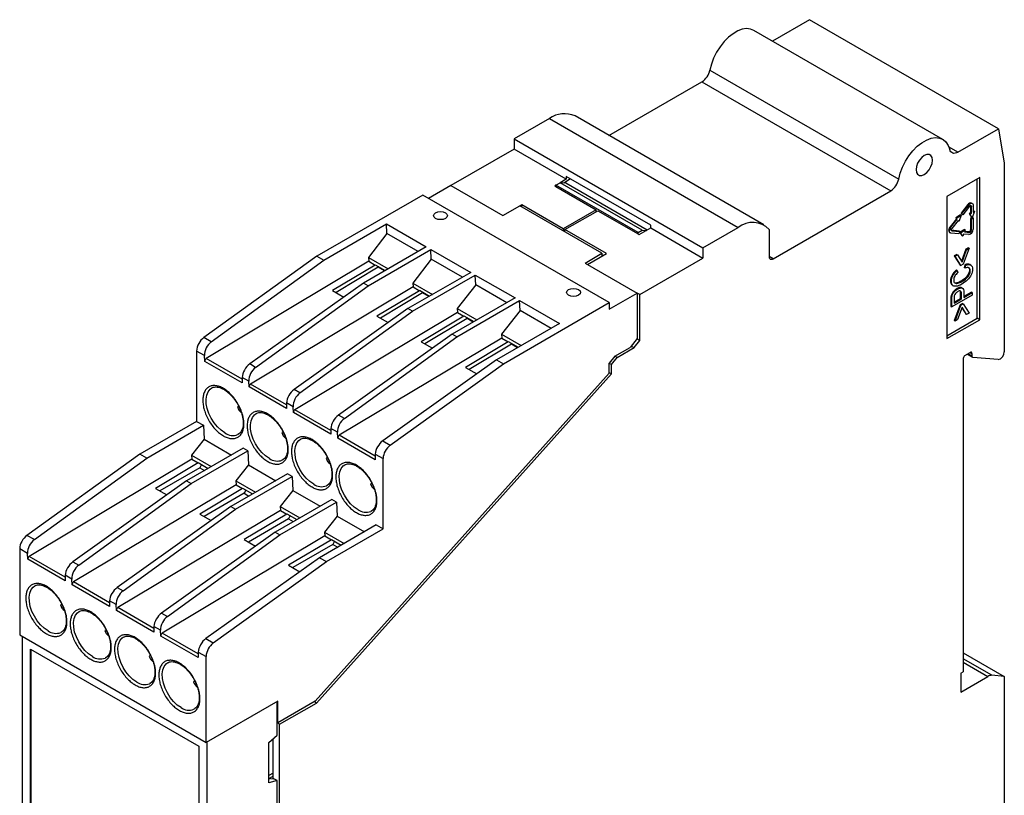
# Model space of a CAD drawing. Header units: millimetres. Extents: x 11 to 559, y 0 to 420.
# Tile 9 of 9: x 451 to 536, y 349 to 416. Entities that reach past the tile are written whole.
import ezdxf

# ---------------------------------------------------------------- set-up
doc = ezdxf.new("R2010")
doc.units = ezdxf.units.MM
doc.header["$LTSCALE"] = 2

msp = doc.modelspace()

# ---------------------------------------------------------------- linework, layer by layer
for p, q in [((518.77, 416.019), (515.574, 414.175)), ((535.033, 406.631), (518.77, 416.019)), ((530.238, 405.71), (513.974, 415.098)), ((510.177, 411.681), (526.44, 402.292)), ((501.491, 406.044), (509.49, 410.662)), ((509.49, 410.662), (525.753, 401.273)), ((496.358, 407.511), (493.318, 405.756)), ((496.358, 407.511), (512.622, 398.122)), ((514.834, 398.341), (498.571, 407.73)), ((531.522, 404.604), (535.033, 406.631)), ((535.033, 406.631), (535.532, 403.652)), ((493.318, 405.756), (509.581, 396.367)), ((493.318, 405.756), (493.318, 404.878)), ((493.318, 404.878), (487.873, 401.735)), ((497.808, 402.286), (493.318, 404.878)), ((531.522, 404.604), (530.773, 405.036)), ((535.532, 403.652), (535.532, 387.399)), ((496.924, 401.776), (497.278, 401.98)), ((497.808, 402.286), (497.278, 401.98)), ((504.349, 397.898), (497.278, 401.98)), ((497.78, 401.935), (497.278, 401.98)), ((498.186, 402.307), (497.6, 401.951)), ((504.773, 397.898), (497.78, 401.935)), ((505.091, 398.321), (497.808, 402.525)), ((497.808, 402.525), (497.808, 402.286)), ((533.411, 402.428), (530.582, 400.795)), ((533.199, 390.302), (533.199, 402.305)), ((533.411, 390.18), (533.411, 402.428)), ((487.873, 401.735), (485.964, 400.633)), ((487.873, 401.735), (492.363, 399.143)), ((496.924, 401.776), (496.818, 401.714)), ((496.818, 401.714), (496.924, 401.653)), ((496.924, 401.776), (496.924, 401.653)), ((503.995, 397.694), (496.924, 401.776)), ((496.924, 401.653), (500.389, 399.653)), ((515.627, 395.427), (525.753, 401.273)), ((485.469, 400.919), (476.347, 395.653)), ((501.52, 391.652), (485.469, 400.919)), ((530.582, 400.795), (530.582, 388.547)), ((532.776, 400.187), (532.705, 400.228)), ((492.363, 399.143), (493.813, 399.98)), ((493.989, 400.082), (493.813, 399.98)), ((500.884, 395.898), (493.813, 399.98)), ((497.56, 398.02), (493.989, 400.082)), ((493.989, 399.878), (493.989, 400.082)), ((500.389, 399.653), (497.56, 398.02)), ((497.702, 397.939), (500.53, 399.571)), ((500.389, 399.49), (500.389, 399.653)), ((500.53, 399.571), (503.995, 397.571)), ((532.398, 400.097), (531.811, 399.368)), ((531.811, 399.368), (531.888, 399.259)), ((531.882, 399.327), (531.811, 399.368)), ((531.882, 399.327), (532.468, 400.056)), ((531.959, 399.218), (531.882, 399.327)), ((532.545, 399.948), (531.959, 399.218)), ((532.468, 400.056), (532.398, 400.097)), ((532.627, 399.388), (532.5, 399.315)), ((532.57, 399.274), (532.698, 399.348)), ((532.627, 399.975), (532.627, 399.388)), ((532.698, 399.934), (532.627, 399.975)), ((532.698, 399.348), (532.627, 399.388)), ((532.698, 399.348), (532.698, 399.934)), ((532.978, 399.509), (532.774, 398.984)), ((532.851, 400.022), (532.851, 399.436)), ((532.907, 399.55), (532.851, 399.518)), ((532.851, 399.436), (532.978, 399.509)), ((532.978, 399.509), (532.907, 399.55)), ((531.416, 398.877), (530.867, 398.193)), ((530.937, 398.152), (531.487, 398.836)), ((531.564, 398.727), (531.014, 398.043)), ((531.761, 399.203), (531.353, 398.967)), ((531.353, 398.967), (531.416, 398.877)), ((531.423, 398.926), (531.353, 398.967)), ((531.487, 398.836), (531.416, 398.877)), ((531.423, 398.926), (531.831, 399.162)), ((531.487, 398.836), (531.423, 398.926)), ((531.541, 398.699), (531.557, 398.677)), ((531.627, 398.636), (531.557, 398.677)), ((531.627, 398.636), (531.564, 398.727)), ((531.831, 399.162), (531.627, 398.636)), ((531.831, 399.162), (531.761, 399.203)), ((531.959, 399.218), (531.888, 399.259)), ((532.5, 399.315), (532.704, 399.025)), ((532.57, 399.274), (532.5, 399.315)), ((532.774, 398.984), (532.57, 399.274)), ((532.772, 398.985), (532.627, 398.901)), ((532.627, 398.901), (532.627, 397.933)), ((532.698, 398.86), (532.627, 398.901)), ((532.698, 398.86), (532.851, 398.949)), ((532.698, 397.893), (532.698, 398.86)), ((532.774, 398.984), (532.704, 399.025)), ((532.78, 398.989), (532.775, 398.987)), ((532.851, 398.949), (532.78, 398.989)), ((532.851, 398.949), (532.851, 397.981)), ((476.936, 395.313), (482.345, 398.436)), ((482.345, 398.436), (485.764, 396.462)), ((482.376, 397.591), (482.345, 398.436)), ((497.56, 398.02), (497.56, 397.816)), ((497.702, 397.783), (497.661, 397.758)), ((501.273, 395.877), (497.702, 397.939)), ((497.702, 397.734), (497.702, 397.939)), ((503.995, 397.694), (504.349, 397.898)), ((503.995, 397.571), (503.995, 397.694)), ((504.101, 397.51), (505.091, 398.081)), ((504.349, 397.898), (504.716, 397.865)), ((505.091, 398.081), (505.091, 398.321)), ((505.091, 398.081), (509.581, 395.489)), ((509.581, 396.367), (512.622, 398.122)), ((515.273, 397.958), (515.273, 395.632)), ((530.814, 397.699), (530.885, 397.658)), ((530.867, 398.193), (530.937, 398.152)), ((531.626, 397.58), (530.937, 397.642)), ((531.632, 397.818), (530.968, 397.878)), ((530.977, 397.861), (531.014, 397.839)), ((531.014, 397.839), (531.703, 397.778)), ((531.703, 397.778), (531.626, 397.58)), ((531.703, 397.778), (531.632, 397.818)), ((532.092, 397.947), (531.684, 397.712)), ((531.684, 397.712), (531.888, 397.422)), ((531.755, 397.671), (531.684, 397.712)), ((531.755, 397.671), (532.163, 397.906)), ((531.959, 397.381), (531.755, 397.671)), ((532.163, 397.906), (532.092, 397.947)), ((532.163, 397.906), (532.099, 397.742)), ((532.099, 397.742), (532.545, 397.702)), ((532.474, 397.743), (532.112, 397.775)), ((532.545, 397.702), (532.474, 397.743)), ((532.627, 397.933), (532.698, 397.893)), ((482.376, 397.591), (480.791, 395.544)), ((485.048, 396.049), (482.376, 397.591)), ((503.995, 397.571), (504.101, 397.51)), ((531.959, 397.381), (531.888, 397.422)), ((532.022, 397.545), (531.959, 397.381)), ((532.468, 397.505), (532.022, 397.545)), ((485.764, 396.462), (480.355, 393.339)), ((480.754, 393.109), (486.163, 396.231)), ((486.163, 396.231), (489.583, 394.257)), ((486.195, 395.387), (486.163, 396.231)), ((509.581, 396.367), (509.581, 395.489)), ((532.209, 396.251), (531.842, 395.222)), ((531.895, 395.133), (532.279, 396.21)), ((532.496, 396.336), (531.997, 394.967)), ((532.426, 396.376), (532.209, 396.251)), ((532.279, 396.21), (532.209, 396.251)), ((532.279, 396.21), (532.496, 396.336)), ((532.496, 396.336), (532.426, 396.376)), ((476.347, 395.653), (466.609, 388.65)), ((480.803, 395.211), (466.811, 386.838)), ((467.25, 388.28), (476.936, 395.313)), ((476.347, 395.653), (476.936, 395.313)), ((480.791, 395.544), (480.803, 395.211)), ((480.791, 395.544), (482.483, 394.568)), ((480.803, 395.211), (481.368, 394.885)), ((486.195, 395.387), (484.609, 393.34)), ((488.867, 393.844), (486.195, 395.387)), ((499.434, 395.061), (500.884, 395.898)), ((499.646, 394.938), (501.273, 395.877)), ((500.884, 395.898), (500.884, 395.693)), ((500.993, 395.716), (500.884, 395.779)), ((504.136, 392.346), (509.581, 395.489)), ((515.627, 395.427), (515.273, 395.632)), ((531.445, 395.81), (531.228, 395.685)), ((531.228, 395.685), (531.722, 394.891)), ((531.299, 395.644), (531.228, 395.685)), ((531.299, 395.644), (531.515, 395.769)), ((531.793, 394.85), (531.299, 395.644)), ((531.515, 395.769), (531.445, 395.81)), ((531.515, 395.769), (531.895, 395.133)), ((481.368, 394.885), (477.691, 392.688)), ((481.63, 394.692), (477.988, 392.516)), ((481.368, 394.885), (481.368, 394.918)), ((481.368, 394.918), (482.228, 394.421)), ((481.675, 394.74), (481.63, 394.692)), ((482.164, 394.383), (481.63, 394.692)), ((489.583, 394.257), (484.173, 391.135)), ((499.434, 395.061), (503.924, 392.469)), ((531.486, 394.431), (531.415, 394.472)), ((531.486, 394.431), (531.541, 394.25)), ((531.722, 394.891), (531.793, 394.85)), ((531.997, 394.967), (531.793, 394.85)), ((532.137, 394.917), (532.078, 394.666)), ((532.149, 394.626), (532.078, 394.666)), ((532.137, 394.917), (532.208, 394.876)), ((532.149, 394.626), (532.208, 394.876)), ((532.599, 394.408), (532.528, 394.449)), ((532.646, 394.886), (532.575, 394.927)), ((484.572, 390.904), (489.982, 394.027)), ((490.013, 393.183), (489.982, 394.027)), ((489.982, 394.027), (493.401, 392.053)), ((530.971, 393.488), (530.9, 393.529)), ((531.871, 393.46), (531.8, 393.501)), ((480.355, 393.339), (470.565, 386.367)), ((484.622, 393.006), (470.629, 384.634)), ((471.068, 386.076), (480.754, 393.109)), ((477.691, 392.688), (478.657, 392.13)), ((480.754, 393.109), (480.355, 393.339)), ((485.186, 392.68), (481.509, 390.484)), ((484.609, 393.34), (484.622, 393.006)), ((484.609, 393.34), (486.301, 392.363)), ((484.622, 393.006), (485.186, 392.68)), ((485.186, 392.68), (485.186, 392.713)), ((485.186, 392.713), (486.047, 392.216)), ((490.013, 393.183), (488.428, 391.136)), ((492.685, 391.64), (490.013, 393.183)), ((531.074, 393.14), (531.145, 393.099)), ((531.514, 392.818), (531.443, 392.859)), ((531.932, 392.891), (531.861, 392.932)), ((532.699, 392.554), (532.052, 392.18)), ((532.77, 392.513), (532.699, 392.554)), ((485.448, 392.488), (481.807, 390.312)), ((485.493, 392.536), (485.448, 392.488)), ((485.983, 392.179), (485.448, 392.488)), ((493.401, 392.053), (487.992, 388.93)), ((488.391, 388.7), (493.8, 391.823)), ((493.831, 390.978), (493.8, 391.823)), ((493.8, 391.823), (497.219, 389.849)), ((501.52, 391.081), (503.924, 392.469)), ((503.924, 392.469), (503.924, 388.549)), ((504.136, 392.346), (503.924, 392.469)), ((504.136, 388.386), (504.136, 392.346)), ((530.931, 391.934), (530.931, 391.317)), ((531.002, 391.893), (530.931, 391.934)), ((531.02, 392.15), (530.949, 392.191)), ((532.77, 392.297), (531.002, 391.277)), ((531.002, 391.277), (531.002, 391.893)), ((531.211, 392.03), (531.211, 391.613)), ((531.211, 391.695), (531.772, 392.019)), ((531.211, 391.613), (531.843, 391.978)), ((531.772, 392.019), (531.772, 392.441)), ((531.843, 392.4), (531.772, 392.441)), ((531.772, 392.019), (531.843, 391.978)), ((531.843, 391.978), (531.843, 392.4)), ((532.052, 392.517), (532.052, 392.099)), ((532.052, 392.099), (532.77, 392.513)), ((532.77, 392.513), (532.77, 392.297)), ((484.173, 391.135), (474.383, 384.162)), ((474.886, 383.872), (484.572, 390.904)), ((484.572, 390.904), (484.173, 391.135)), ((488.428, 391.136), (488.44, 390.802)), ((488.428, 391.136), (490.12, 390.159)), ((493.831, 390.978), (492.246, 388.931)), ((492.398, 386.386), (501.52, 391.652)), ((496.504, 389.436), (493.831, 390.978)), ((501.52, 391.652), (501.52, 391.081)), ((530.931, 391.317), (531.002, 391.277)), ((531.722, 391.471), (531.228, 390.105)), ((531.299, 390.065), (531.793, 391.43)), ((531.895, 391.263), (531.515, 390.19)), ((531.926, 391.588), (531.722, 391.471)), ((531.793, 391.43), (531.722, 391.471)), ((531.793, 391.43), (531.997, 391.547)), ((531.879, 391.216), (532.209, 390.672)), ((532.279, 390.631), (531.895, 391.263)), ((531.997, 391.547), (531.926, 391.588)), ((531.997, 391.547), (532.496, 390.756)), ((488.44, 390.802), (474.447, 382.43)), ((481.509, 390.484), (482.476, 389.926)), ((489.004, 390.476), (485.327, 388.279)), ((489.267, 390.283), (485.625, 388.108)), ((488.44, 390.802), (489.004, 390.476)), ((489.004, 390.476), (489.004, 390.509)), ((489.004, 390.509), (489.865, 390.012)), ((489.311, 390.332), (489.267, 390.283)), ((489.801, 389.975), (489.267, 390.283)), ((530.582, 388.792), (533.199, 390.302)), ((530.582, 388.547), (533.411, 390.18)), ((531.299, 390.065), (531.228, 390.105)), ((531.515, 390.19), (531.299, 390.065)), ((532.279, 390.631), (532.209, 390.672)), ((532.496, 390.756), (532.279, 390.631)), ((533.411, 390.18), (533.199, 390.302)), ((497.219, 389.849), (491.81, 386.726)), ((467.25, 388.28), (466.609, 388.65)), ((487.992, 388.93), (478.201, 381.958)), ((492.258, 388.598), (478.266, 380.225)), ((478.705, 381.667), (488.391, 388.7)), ((488.391, 388.7), (487.992, 388.93)), ((492.246, 388.931), (492.258, 388.598)), ((492.246, 388.931), (493.938, 387.955)), ((492.258, 388.598), (492.823, 388.272)), ((492.823, 388.272), (492.823, 388.305)), ((492.823, 388.305), (493.684, 387.808)), ((503.924, 388.549), (503.312, 387.787)), ((503.647, 387.776), (504.136, 388.386)), ((504.136, 388.386), (503.902, 388.521)), ((466.659, 387.094), (465.988, 387.481)), ((465.988, 387.481), (465.988, 381.425)), ((485.327, 388.279), (486.294, 387.721)), ((492.823, 388.272), (489.146, 386.075)), ((493.085, 388.079), (489.443, 385.903)), ((493.13, 388.127), (493.085, 388.079)), ((493.619, 387.771), (493.085, 388.079)), ((502.01, 387.036), (503.312, 387.787)), ((502.187, 386.934), (503.647, 387.776)), ((503.412, 387.912), (503.647, 387.776)), ((466.678, 386.591), (466.659, 387.094)), ((469.907, 385.051), (466.811, 386.838)), ((491.81, 386.726), (482.02, 379.754)), ((491.81, 386.726), (492.398, 386.386)), ((502.01, 387.036), (501.52, 386.426)), ((501.697, 386.324), (502.187, 386.934)), ((502.187, 386.934), (502.01, 387.036)), ((531.996, 386.852), (531.996, 359.866)), ((532.138, 387.097), (532.597, 387.363)), ((532.327, 387.206), (532.78, 386.944)), ((532.739, 387.036), (532.385, 387.24)), ((532.597, 387.363), (532.739, 387.281)), ((532.739, 387.281), (532.739, 387.036)), ((535.002, 386.739), (532.81, 386.935)), ((469.894, 384.734), (466.678, 386.591)), ((471.068, 386.076), (470.565, 386.367)), ((482.66, 379.384), (492.398, 386.386)), ((489.146, 386.075), (490.112, 385.517)), ((501.52, 385.567), (501.52, 386.426)), ((501.52, 386.426), (501.697, 386.324)), ((501.697, 385.508), (501.697, 386.324)), ((469.913, 385.215), (469.894, 384.734)), ((470.478, 384.889), (469.913, 385.215)), ((501.52, 385.567), (476.2, 357.316)), ((476.297, 357.168), (501.697, 385.508)), ((501.697, 385.508), (501.52, 385.61)), ((470.496, 384.387), (470.478, 384.889)), ((473.713, 382.53), (470.496, 384.387)), ((473.725, 382.847), (470.629, 384.634)), ((474.886, 383.872), (474.383, 384.162)), ((469.612, 382.713), (469.499, 382.659)), ((473.731, 383.011), (473.713, 382.53)), ((474.296, 382.685), (473.731, 383.011)), ((474.315, 382.183), (474.296, 382.685)), ((477.543, 380.642), (474.447, 382.43)), ((477.531, 380.326), (474.315, 382.183)), ((478.705, 381.667), (478.201, 381.958)), ((465.988, 381.425), (461.109, 378.609)), ((461.697, 378.269), (466.576, 381.086)), ((465.988, 381.425), (466.576, 381.086)), ((466.576, 381.086), (466.621, 379.88)), ((477.55, 380.807), (477.531, 380.326)), ((478.114, 380.481), (477.55, 380.807)), ((466.621, 379.88), (465.553, 378.501)), ((466.621, 379.88), (468.974, 378.522)), ((469.577, 380.312), (469.518, 380.281)), ((473.43, 380.509), (473.317, 380.455)), ((478.133, 379.978), (478.114, 380.481)), ((481.35, 378.122), (478.133, 379.978)), ((481.362, 378.438), (478.266, 380.225)), ((469.996, 379.112), (465.117, 376.295)), ((470.395, 378.881), (469.996, 379.112)), ((482.02, 379.754), (482.66, 379.384)), ((461.109, 378.609), (451.371, 371.606)), ((465.565, 378.167), (451.572, 369.794)), ((452.011, 371.237), (461.697, 378.269)), ((461.697, 378.269), (461.109, 378.609)), ((465.516, 376.065), (470.395, 378.881)), ((465.553, 378.501), (465.565, 378.167)), ((465.553, 378.501), (467.245, 377.524)), ((465.565, 378.167), (466.129, 377.841)), ((470.395, 378.881), (470.439, 377.676)), ((477.249, 378.305), (477.135, 378.251)), ((481.368, 378.603), (481.35, 378.122)), ((481.368, 378.603), (482.039, 378.215)), ((482.039, 372.159), (482.039, 378.215)), ((466.129, 377.841), (462.452, 375.644)), ((466.263, 377.432), (462.81, 375.438)), ((466.129, 377.841), (466.129, 377.874)), ((466.129, 377.874), (466.99, 377.377)), ((466.404, 377.715), (466.263, 377.432)), ((466.263, 377.432), (466.675, 377.194)), ((470.439, 377.676), (469.371, 376.296)), ((470.439, 377.676), (472.792, 376.317)), ((473.396, 378.107), (473.336, 378.076)), ((473.814, 376.907), (468.935, 374.091)), ((469.334, 373.861), (474.213, 376.677)), ((474.213, 376.677), (473.814, 376.907)), ((474.213, 376.677), (474.258, 375.471)), ((465.117, 376.295), (455.326, 369.323)), ((469.383, 375.962), (455.391, 367.59)), ((455.83, 369.032), (465.516, 376.065)), ((462.452, 375.644), (463.419, 375.086)), ((465.117, 376.295), (465.516, 376.065)), ((469.948, 375.637), (466.271, 373.44)), ((469.371, 376.296), (469.383, 375.962)), ((469.371, 376.296), (471.063, 375.319)), ((469.383, 375.962), (469.948, 375.637)), ((469.948, 375.637), (469.948, 375.669)), ((469.948, 375.669), (470.809, 375.172)), ((477.214, 375.903), (477.155, 375.872)), ((481.067, 376.1), (480.954, 376.047)), ((470.082, 375.228), (466.628, 373.234)), ((470.223, 375.511), (470.082, 375.228)), ((470.082, 375.228), (470.493, 374.99)), ((474.258, 375.471), (473.189, 374.092)), ((474.258, 375.471), (476.61, 374.113)), ((468.935, 374.091), (459.145, 367.119)), ((468.935, 374.091), (469.334, 373.861)), ((477.633, 374.703), (472.754, 371.887)), ((473.153, 371.656), (478.032, 374.473)), ((473.189, 374.092), (473.202, 373.758)), ((473.189, 374.092), (474.882, 373.115)), ((478.032, 374.473), (477.633, 374.703)), ((478.032, 374.473), (478.076, 373.267)), ((473.202, 373.758), (459.209, 365.386)), ((459.648, 366.828), (469.334, 373.861)), ((466.271, 373.44), (467.237, 372.882)), ((473.766, 373.432), (470.089, 371.236)), ((473.202, 373.758), (473.766, 373.432)), ((473.766, 373.432), (473.766, 373.465)), ((473.766, 373.465), (474.627, 372.968)), ((474.041, 373.306), (473.9, 373.023)), ((478.076, 373.267), (477.008, 371.888)), ((478.076, 373.267), (480.429, 371.909)), ((481.033, 373.699), (480.973, 373.668)), ((473.9, 373.023), (470.446, 371.029)), ((473.9, 373.023), (474.311, 372.786)), ((481.451, 372.499), (476.572, 369.682)), ((481.451, 372.499), (482.039, 372.159)), ((452.011, 371.237), (451.371, 371.606)), ((472.754, 371.887), (462.963, 364.914)), ((477.02, 371.554), (463.028, 363.182)), ((463.467, 364.624), (473.153, 371.656)), ((472.754, 371.887), (473.153, 371.656)), ((477.008, 371.888), (477.02, 371.554)), ((477.008, 371.888), (478.7, 370.911)), ((477.02, 371.554), (477.585, 371.228)), ((477.16, 369.343), (482.039, 372.159)), ((470.089, 371.236), (471.056, 370.678)), ((477.585, 371.228), (473.908, 369.031)), ((477.719, 370.819), (474.265, 368.825)), ((477.585, 371.228), (477.585, 371.261)), ((477.585, 371.261), (478.445, 370.764)), ((477.859, 371.102), (477.719, 370.819)), ((477.719, 370.819), (478.13, 370.582)), ((450.75, 370.437), (450.75, 363.034)), ((451.421, 370.05), (450.75, 370.437)), ((451.44, 369.547), (451.421, 370.05)), ((454.668, 368.007), (451.572, 369.794)), ((476.572, 369.682), (466.782, 362.71)), ((476.572, 369.682), (477.16, 369.343)), ((454.656, 367.691), (451.44, 369.547)), ((455.326, 369.323), (455.83, 369.032)), ((467.422, 362.34), (477.16, 369.343)), ((473.908, 369.031), (474.874, 368.473)), ((454.675, 368.172), (454.656, 367.691)), ((455.24, 367.846), (454.675, 368.172)), ((455.258, 367.343), (455.24, 367.846)), ((458.475, 365.486), (455.258, 367.343)), ((458.487, 365.803), (455.391, 367.59)), ((459.145, 367.119), (459.648, 366.828)), ((454.374, 365.669), (454.26, 365.616)), ((458.493, 365.967), (458.475, 365.486)), ((459.058, 365.641), (458.493, 365.967)), ((459.076, 365.139), (459.058, 365.641)), ((462.293, 363.282), (459.076, 365.139)), ((462.305, 363.599), (459.209, 365.386)), ((462.963, 364.914), (463.467, 364.624)), ((462.312, 363.763), (462.293, 363.282)), ((462.876, 363.437), (462.312, 363.763)), ((450.75, 363.034), (466.801, 353.768)), ((450.962, 362.912), (450.962, 325.882)), ((454.339, 363.268), (454.28, 363.237)), ((458.192, 363.465), (458.079, 363.411)), ((462.895, 362.935), (462.876, 363.437)), ((466.111, 361.078), (462.895, 362.935)), ((466.124, 361.394), (463.028, 363.182)), ((466.782, 362.71), (467.422, 362.34)), ((451.669, 361.81), (466.165, 353.441)), ((451.669, 326.208), (451.669, 361.81)), ((451.704, 361.789), (451.704, 326.229)), ((462.011, 361.261), (461.897, 361.207)), ((466.13, 361.559), (466.111, 361.078)), ((466.13, 361.559), (466.801, 361.171)), ((531.996, 361.498), (535.532, 359.457)), ((458.158, 361.063), (458.098, 361.032)), ((466.801, 353.768), (466.801, 361.171)), ((534.471, 359.552), (531.996, 360.981)), ((531.996, 360.682), (534.118, 359.457)), ((531.784, 359.743), (531.996, 359.866)), ((531.784, 359.743), (531.784, 358.11)), ((535.532, 359.457), (534.471, 359.552)), ((461.976, 358.859), (461.917, 358.828)), ((465.829, 359.057), (465.716, 359.003)), ((531.784, 358.11), (534.118, 359.457)), ((535.532, 359.457), (535.532, 339.554)), ((472.988, 357.34), (466.801, 353.768)), ((472.918, 355.503), (472.918, 357.299)), ((472.988, 355.462), (472.988, 357.34)), ((476.2, 357.316), (472.988, 355.462)), ((473.13, 355.339), (476.297, 357.168)), ((476.297, 357.168), (476.121, 357.27)), ((465.794, 356.655), (465.735, 356.624)), ((472.918, 354.4), (472.918, 355.503)), ((472.918, 355.503), (472.988, 355.462)), ((473.13, 355.339), (472.918, 355.462)), ((473.13, 321.943), (473.13, 355.339)), ((472.211, 353.773), (472.918, 354.4)), ((466.872, 353.809), (466.872, 316.697)), ((472.211, 350.291), (472.211, 353.773)), ((472.564, 350.869), (472.564, 354.087)), ((466.165, 353.441), (466.165, 317.84)), ((472.564, 351.134), (472.211, 350.93)), ((472.211, 350.665), (472.564, 350.869)), ((472.345, 350.656), (472.211, 350.62)), ((472.918, 350.481), (472.211, 350.291)), ((472.345, 350.656), (472.635, 350.644)), ((472.564, 350.647), (472.564, 350.869)), ((472.918, 350.481), (472.635, 350.644)), ((472.918, 326.965), (472.918, 350.481))]:
    msp.add_line(p, q)
at = {"flags": 128}
for points in [[(513.974, 415.098), (513.691, 415.212), (513.345, 415.248), (512.969, 415.192), (512.575, 415.046), (512.174, 414.814), (511.779, 414.505), (511.403, 414.127), (511.058, 413.693), (510.754, 413.215), (510.501, 412.71), (510.306, 412.193), (510.177, 411.681)], [(526.44, 402.292), (526.57, 402.805), (526.764, 403.322), (527.017, 403.827), (527.321, 404.304), (527.667, 404.738), (528.043, 405.116), (528.437, 405.425), (528.838, 405.657), (529.233, 405.803), (529.609, 405.859), (529.954, 405.824), (530.258, 405.698), (530.511, 405.485), (530.706, 405.193), (530.835, 404.829)], [(531.522, 404.604), (531.405, 404.547), (531.291, 404.515), (531.184, 404.508), (531.086, 404.526), (531, 404.568), (530.928, 404.634), (530.873, 404.722), (530.835, 404.829)], [(528.638, 404.325), (528.42, 404.159), (528.223, 403.93), (528.067, 403.659), (527.967, 403.374), (527.932, 403.103), (527.967, 402.871), (528.067, 402.702), (528.223, 402.612), (528.42, 402.61), (528.638, 402.696), (528.856, 402.861), (529.052, 403.09), (529.208, 403.361), (529.309, 403.646), (529.343, 403.917), (529.309, 404.149), (529.208, 404.318), (529.052, 404.408), (528.856, 404.41), (528.638, 404.325)], [(532.468, 400.056), (532.53, 400.121), (532.596, 400.169), (532.662, 400.197), (532.723, 400.204), (532.776, 400.187), (532.817, 400.15), (532.842, 400.093), (532.851, 400.022)], [(486.565, 399.388), (486.759, 399.463), (486.989, 399.489), (487.219, 399.463), (487.413, 399.388), (487.543, 399.275), (487.589, 399.143), (487.543, 399.01), (487.413, 398.898), (487.219, 398.823), (486.989, 398.796), (486.759, 398.823), (486.565, 398.898), (486.435, 399.01), (486.389, 399.143), (486.435, 399.275), (486.565, 399.388)], [(532.545, 399.948), (532.569, 399.974), (532.596, 399.993), (532.622, 400.004), (532.647, 400.006), (532.668, 400), (532.684, 399.985), (532.694, 399.962), (532.698, 399.934)], [(532.623, 400.004), (532.624, 400.003), (532.627, 399.975)], [(530.867, 398.193), (530.814, 398.115), (530.773, 398.031), (530.748, 397.945), (530.739, 397.864), (530.748, 397.793), (530.773, 397.737), (530.814, 397.699), (530.814, 397.699)], [(530.937, 397.642), (530.885, 397.658), (530.844, 397.696), (530.819, 397.752), (530.81, 397.823), (530.819, 397.905), (530.844, 397.99), (530.885, 398.075), (530.937, 398.152)], [(531.014, 397.839), (530.993, 397.846), (530.977, 397.861), (530.966, 397.883), (530.963, 397.912), (530.966, 397.944), (530.977, 397.978), (530.993, 398.012), (531.014, 398.043)], [(500.884, 395.693), (500.885, 395.661), (500.886, 395.654)], [(498.02, 392.775), (498.215, 392.85), (498.444, 392.876), (498.674, 392.85), (498.868, 392.775), (498.999, 392.662), (499.044, 392.53), (498.999, 392.397), (498.868, 392.285), (498.674, 392.21), (498.444, 392.184), (498.215, 392.21), (498.02, 392.285), (497.89, 392.397), (497.844, 392.53), (497.89, 392.662), (498.02, 392.775)], [(468.428, 380.425), (468.1, 380.653), (467.786, 380.948), (467.498, 381.298), (467.249, 381.69), (467.047, 382.107), (466.902, 382.532), (466.82, 382.947), (466.803, 383.336), (466.853, 383.683), (466.967, 383.973), (467.141, 384.195), (467.298, 384.307)], [(472.246, 378.221), (471.919, 378.449), (471.605, 378.744), (471.317, 379.094), (471.067, 379.486), (470.866, 379.902), (470.721, 380.327), (470.638, 380.743), (470.622, 381.132), (470.671, 381.479), (470.786, 381.769), (470.96, 381.991), (471.117, 382.102)], [(476.064, 376.017), (475.737, 376.244), (475.423, 376.539), (475.135, 376.89), (474.886, 377.281), (474.684, 377.698), (474.539, 378.123), (474.457, 378.538), (474.44, 378.928), (474.49, 379.274), (474.604, 379.565), (474.778, 379.787), (474.935, 379.898)], [(479.883, 373.812), (479.555, 374.04), (479.241, 374.335), (478.954, 374.685), (478.704, 375.077), (478.502, 375.494), (478.358, 375.919), (478.275, 376.334), (478.258, 376.723), (478.308, 377.07), (478.423, 377.361), (478.597, 377.583), (478.753, 377.694)], [(453.189, 363.382), (452.862, 363.609), (452.548, 363.904), (452.26, 364.254), (452.011, 364.646), (451.809, 365.063), (451.664, 365.488), (451.582, 365.903), (451.565, 366.292), (451.615, 366.639), (451.729, 366.93), (451.903, 367.152), (452.06, 367.263)], [(457.008, 361.177), (456.68, 361.405), (456.366, 361.7), (456.079, 362.05), (455.829, 362.442), (455.628, 362.859), (455.483, 363.283), (455.4, 363.699), (455.384, 364.088), (455.433, 364.435), (455.548, 364.725), (455.722, 364.947), (455.878, 365.059)], [(460.826, 358.973), (460.499, 359.2), (460.185, 359.495), (459.897, 359.846), (459.647, 360.238), (459.446, 360.654), (459.301, 361.079), (459.219, 361.495), (459.202, 361.884), (459.252, 362.231), (459.366, 362.521), (459.54, 362.743), (459.697, 362.854)], [(464.645, 356.769), (464.317, 356.996), (464.003, 357.291), (463.715, 357.642), (463.466, 358.033), (463.264, 358.45), (463.119, 358.875), (463.037, 359.29), (463.02, 359.679), (463.07, 360.026), (463.184, 360.317), (463.358, 360.539), (463.515, 360.65)]]:
    msp.add_lwpolyline(points, dxfattribs=at)
for centre, radius, start, end in [((508.638, 411.977), 1.567, 302.93389, 349.08744), ((497.657, 405.676), 2.248, 66.02033, 125.29016), ((524.901, 402.589), 1.567, 302.93389, 349.08744), ((532.637, 399.961), 0.276, 75.73272, 150.34774), ((513.857, 396.586), 1.972, 44.10231, 128.80583), ((532.376, 397.971), 0.475, 281.21902, 1.19203), ((532.437, 397.929), 0.19, 281.21954, 1.19188), ((532.508, 397.889), 0.19, 281.21954, 1.19188), ((515.489, 395.597), 0.218, 170.78602, 309.20378), ((467.545, 387.404), 1.559, 126.89865, 177.14633), ((532.303, 386.838), 0.307, 122.60548, 177.39421), ((532.653, 387.295), 0.0873, 350.78558, 129.20367), ((532.826, 387.022), 0.088, 170.74818, 259.45285), ((534.874, 387.385), 0.659, 281.21885, 1.19203), ((469.11, 381.385), 1.177, 234.58876, 290.28653), ((483.596, 378.137), 1.559, 126.89865, 177.14633), ((472.928, 379.181), 1.177, 234.58876, 290.28653), ((476.747, 376.976), 1.177, 234.58871, 290.28659), ((480.565, 374.772), 1.177, 234.58877, 290.28653), ((452.307, 370.36), 1.559, 126.89889, 177.14637), ((453.872, 364.341), 1.177, 234.5887, 290.28675), ((468.358, 361.094), 1.559, 126.89889, 177.14637), ((457.69, 362.137), 1.177, 234.5887, 290.28674), ((534.446, 358.939), 0.614, 87.64173, 122.34943), ((461.508, 359.933), 1.177, 234.58865, 290.2868), ((465.327, 357.728), 1.177, 234.58871, 290.28675)]:
    msp.add_arc(centre, radius, start, end)
for centre, major_axis, ratio, start_param, end_param in [((467.366, 387.502), (0.466, 0.886), 0.601986, 0.88368, 2.332304), ((466.819, 386.673), (0.093, 0.177), 0.601986, 0.778961, 2.332304), ((470.62, 385.624), (0.531, 0.848), 0.551672, 0.927487, 2.37611), ((471.185, 385.298), (0.466, 0.886), 0.601986, 0.88368, 2.332304), ((470.638, 384.469), (0.093, 0.177), 0.601986, 0.778961, 2.332304), ((474.438, 383.419), (0.531, 0.848), 0.551672, 0.927487, 2.37611), ((475.003, 383.093), (0.466, 0.886), 0.601986, 0.88368, 2.332304), ((480.731, 389.406), (25.969, 17.502), 0.024006, 1.99744, 2.001832), ((473.971, 385.504), (4.33, 3.132), 0.420205, 2.999986, 3.263641), ((474.456, 382.264), (0.093, 0.177), 0.601986, 0.778961, 2.332304), ((478.257, 381.215), (0.531, 0.848), 0.551672, 0.927487, 2.37611), ((478.822, 380.889), (0.466, 0.886), 0.601986, 0.88368, 2.332304), ((484.549, 387.201), (25.969, 17.502), 0.024006, 1.99744, 2.001832), ((477.789, 383.299), (4.33, 3.132), 0.420205, 2.999986, 3.263641), ((478.274, 380.06), (0.093, 0.177), 0.601986, 0.778961, 2.332304), ((482.075, 379.011), (0.531, 0.848), 0.551672, 0.927487, 2.37611), ((488.367, 384.997), (25.969, 17.502), 0.024006, 1.99744, 2.001832), ((481.608, 381.095), (4.33, 3.132), 0.420205, 2.999986, 3.263641), ((492.186, 382.793), (25.969, 17.502), 0.024006, 1.99744, 2.001832), ((485.426, 378.891), (4.33, 3.132), 0.420205, 2.999986, 3.263641), ((452.128, 370.458), (0.466, 0.886), 0.601986, 0.88368, 2.332304), ((451.581, 369.629), (0.093, 0.177), 0.601986, 0.778961, 2.332304), ((455.382, 368.58), (0.531, 0.848), 0.551672, 0.927487, 2.37611), ((455.947, 368.254), (0.466, 0.886), 0.601986, 0.88368, 2.332304), ((455.4, 367.425), (0.093, 0.177), 0.601986, 0.778961, 2.332304), ((459.2, 366.376), (0.531, 0.848), 0.551672, 0.927487, 2.37611), ((459.765, 366.05), (0.466, 0.886), 0.601986, 0.88368, 2.332304), ((465.492, 372.362), (25.969, 17.502), 0.024006, 1.997456, 2.001832), ((458.733, 368.46), (4.33, 3.132), 0.420205, 2.999986, 3.263641), ((459.218, 365.22), (0.093, 0.177), 0.601986, 0.778961, 2.332304), ((463.019, 364.171), (0.531, 0.848), 0.551672, 0.927487, 2.37611), ((463.583, 363.845), (0.466, 0.886), 0.601986, 0.88368, 2.332304), ((469.311, 370.158), (25.969, 17.502), 0.024006, 1.997456, 2.001832), ((462.551, 366.255), (4.33, 3.132), 0.420205, 2.999986, 3.263641), ((463.036, 363.016), (0.093, 0.177), 0.601986, 0.778961, 2.332304), ((466.837, 361.967), (0.531, 0.848), 0.551672, 0.927487, 2.37611), ((473.129, 367.953), (25.969, 17.502), 0.024006, 1.997456, 2.001832), ((466.37, 364.051), (4.33, 3.132), 0.420205, 2.999986, 3.263641), ((476.948, 365.749), (25.969, 17.502), 0.024006, 1.997456, 2.001832), ((470.188, 361.847), (4.33, 3.132), 0.420205, 2.999986, 3.263641)]:
    msp.add_ellipse(centre, major_axis=major_axis, ratio=ratio, start_param=start_param, end_param=end_param)
for points, knots in [([(531.415, 394.472), (531.253, 394.335), (531.126, 394.184), (530.946, 393.857), (530.9, 393.693), (530.9, 393.529)], [-2, -2, -2, -2, -1, -1, 0, 0, 0, 0]), ([(530.971, 393.488), (530.971, 393.652), (531.016, 393.816), (531.197, 394.143), (531.323, 394.294), (531.486, 394.431)], [-2, -2, -2, -2, -1, -1, 0, 0, 0, 0]), ([(531.541, 394.25), (531.413, 394.137), (531.319, 394.028), (531.201, 393.817), (531.172, 393.71), (531.172, 393.6)], [-2, -2, -2, -2, -1, -1, 0, 0, 0, 0]), ([(532.528, 394.449), (532.528, 394.349), (532.5, 394.24), (532.39, 394.006), (532.306, 393.894), (532.082, 393.684), (531.95, 393.588), (531.8, 393.501)], [-3, -3, -3, -3, -2, -2, -1, -1, 0, 0, 0, 0]), ([(531.871, 393.46), (532.021, 393.547), (532.152, 393.643), (532.377, 393.853), (532.461, 393.965), (532.571, 394.2), (532.599, 394.308), (532.599, 394.408)], [-3, -3, -3, -3, -2, -2, -1, -1, 0, 0, 0, 0]), ([(532.8, 394.541), (532.8, 394.365), (532.761, 394.2), (532.605, 393.889), (532.493, 393.741), (532.199, 393.456), (532.041, 393.336), (531.873, 393.239)], [-3, -3, -3, -3, -2, -2, -1, -1, 0, 0, 0, 0]), ([(532.571, 394.92), (532.549, 394.933), (532.466, 394.985), (532.309, 394.968), (532.181, 394.93), (532.137, 394.917)], [0, 0, 0, 0, 0.194827, 0.725314, 1, 1, 1, 1]), ([(532.599, 394.408), (532.599, 394.529), (532.561, 394.61), (532.41, 394.69), (532.298, 394.682), (532.149, 394.626)], [-2, -2, -2, -2, -1, -1, 0, 0, 0, 0]), ([(532.208, 394.876), (532.4, 394.941), (532.547, 394.944), (532.749, 394.826), (532.8, 394.711), (532.8, 394.541)], [-2, -2, -2, -2, -1, -1, 0, 0, 0, 0]), ([(532.418, 394.682), (532.438, 394.67), (532.489, 394.641), (532.523, 394.552), (532.527, 394.477), (532.528, 394.449)], [0, 0, 0, 0, 0.300264, 0.736574, 1, 1, 1, 1]), ([(530.9, 393.529), (530.905, 393.466), (530.915, 393.34), (530.98, 393.206), (531.051, 393.167), (531.081, 393.15)], [0, 0, 0, 0, 0.365605, 0.731432, 1, 1, 1, 1]), ([(531.873, 393.239), (531.688, 393.132), (531.528, 393.072), (531.253, 393.043), (531.149, 393.075), (531.007, 393.234), (530.971, 393.345), (530.971, 393.488)], [-3, -3, -3, -3, -2, -2, -1, -1, 0, 0, 0, 0]), ([(531.172, 393.6), (531.172, 393.474), (531.204, 393.388), (531.335, 393.295), (531.422, 393.287), (531.641, 393.345), (531.754, 393.393), (531.871, 393.46)], [-3, -3, -3, -3, -2, -2, -1, -1, 0, 0, 0, 0]), ([(531.8, 393.501), (531.744, 393.471), (531.596, 393.392), (531.404, 393.336), (531.264, 393.334), (531.229, 393.368), (531.225, 393.371)], [0, 0, 0, 0, 0.276467, 0.719036, 0.968486, 1, 1, 1, 1]), ([(531.443, 392.859), (531.355, 392.808), (531.275, 392.745), (531.128, 392.594), (531.072, 392.518), (530.991, 392.364), (530.963, 392.28), (530.949, 392.191)], [-3, -3, -3, -3, -2, -2, -1, -1, 0, 0, 0, 0]), ([(531.02, 392.15), (531.034, 392.239), (531.061, 392.323), (531.142, 392.477), (531.199, 392.554), (531.345, 392.705), (531.426, 392.768), (531.514, 392.818)], [-3, -3, -3, -3, -2, -2, -1, -1, 0, 0, 0, 0]), ([(531.521, 392.6), (531.447, 392.557), (531.384, 392.503), (531.278, 392.373), (531.243, 392.307), (531.227, 392.242)], [0, 0, 0, 0, 1, 1, 2, 2, 2, 2]), ([(531.857, 392.925), (531.845, 392.934), (531.792, 392.972), (531.645, 392.957), (531.513, 392.893), (531.443, 392.859)], [0, 0, 0, 0, 0.1171435, 0.5348593, 1, 1, 1, 1]), ([(531.514, 392.818), (531.664, 392.905), (531.791, 392.934), (532, 392.878), (532.052, 392.749), (532.052, 392.517)], [-2, -2, -2, -2, -1, -1, 0, 0, 0, 0]), ([(531.843, 392.4), (531.843, 392.54), (531.815, 392.623), (531.703, 392.675), (531.623, 392.659), (531.521, 392.6)], [0, 0, 0, 0, 1, 1, 2, 2, 2, 2]), ([(531.772, 392.441), (531.768, 392.504), (531.763, 392.598), (531.724, 392.674), (531.699, 392.682), (531.695, 392.683)], [0, 0, 0, 0, 0.645669, 0.948111, 1, 1, 1, 1]), ([(530.949, 392.191), (530.946, 392.174), (530.94, 392.136), (530.935, 392.075), (530.932, 392.007), (530.932, 391.959), (530.931, 391.934)], [0, 0, 0, 0, 0.194508, 0.425459, 0.693764, 1, 1, 1, 1]), ([(531.002, 391.893), (531.002, 391.941), (531.003, 392.024), (531.015, 392.113), (531.02, 392.15)], [0, 0, 0, 0, 0.574657, 1, 1, 1, 1]), ([(531.227, 392.242), (531.225, 392.23), (531.219, 392.201), (531.214, 392.153), (531.211, 392.095), (531.211, 392.053), (531.211, 392.03)], [0, 0, 0, 0, 0.167144, 0.388538, 0.665876, 1, 1, 1, 1]), ([(468.286, 380.18), (468.175, 380.245), (467.953, 380.396), (467.623, 380.699), (467.308, 381.067), (467.028, 381.495), (466.798, 381.952), (466.636, 382.408), (466.539, 382.846), (466.508, 383.248), (466.539, 383.615), (466.636, 383.941), (466.798, 384.21), (467.028, 384.401), (467.308, 384.505), (467.623, 384.511), (467.953, 384.432), (468.286, 384.275), (468.619, 384.047), (468.949, 383.745), (469.264, 383.376), (469.544, 382.949), (469.775, 382.492), (469.937, 382.035), (470.033, 381.598), (470.064, 381.196), (470.033, 380.828), (469.937, 380.503), (469.775, 380.234), (469.545, 380.042), (469.264, 379.939), (468.95, 379.933), (468.619, 380.012), (468.397, 380.116), (468.286, 380.18)], [0, 0, 0, 0, 0.029992, 0.060002, 0.092484, 0.125, 0.157482, 0.189998, 0.219982, 0.25, 0.279984, 0.310002, 0.342484, 0.375, 0.407482, 0.439998, 0.469982, 0.5, 0.529984, 0.560002, 0.592484, 0.625, 0.657482, 0.689998, 0.719982, 0.75, 0.779984, 0.810002, 0.842484, 0.875, 0.907482, 0.939998, 0.969991, 1, 1, 1, 1]), ([(467.299, 384.298), (467.34, 384.32), (467.438, 384.374), (467.629, 384.393), (467.858, 384.369), (468.101, 384.291), (468.35, 384.166), (468.595, 383.999), (468.826, 383.801), (469.023, 383.597), (469.194, 383.391), (469.353, 383.174), (469.452, 383.011), (469.504, 382.925)], [0, 0, 0, 0, 0.081368, 0.193359, 0.297827, 0.399498, 0.499533, 0.597425, 0.690243, 0.777766, 0.843483, 0.91745, 1, 1, 1, 1]), ([(469.504, 382.925), (469.575, 382.795), (469.673, 382.612), (469.787, 382.334), (469.869, 382.099), (469.939, 381.827), (469.984, 381.554), (470, 381.288), (469.986, 381.039), (469.941, 380.815), (469.866, 380.62), (469.76, 380.458), (469.648, 380.345), (469.558, 380.308), (469.524, 380.294)], [0, 0, 0, 0, 0.116255, 0.163158, 0.240142, 0.318624, 0.401264, 0.485773, 0.571452, 0.658172, 0.746602, 0.83885, 0.939654, 1, 1, 1, 1]), ([(472.105, 377.976), (471.993, 378.04), (471.771, 378.192), (471.441, 378.494), (471.127, 378.863), (470.846, 379.291), (470.616, 379.748), (470.454, 380.204), (470.357, 380.641), (470.327, 381.044), (470.357, 381.411), (470.454, 381.736), (470.616, 382.006), (470.846, 382.197), (471.127, 382.301), (471.441, 382.306), (471.771, 382.228), (472.104, 382.071), (472.438, 381.843), (472.768, 381.541), (473.082, 381.172), (473.363, 380.744), (473.593, 380.287), (473.755, 379.831), (473.852, 379.394), (473.882, 378.991), (473.852, 378.624), (473.755, 378.299), (473.593, 378.029), (473.363, 377.838), (473.082, 377.734), (472.768, 377.729), (472.438, 377.807), (472.216, 377.912), (472.105, 377.976)], [0, 0, 0, 0, 0.029992, 0.060002, 0.092484, 0.125, 0.157482, 0.189998, 0.219982, 0.25, 0.279984, 0.310002, 0.342484, 0.375, 0.407482, 0.439998, 0.469982, 0.5, 0.529984, 0.560002, 0.592484, 0.625, 0.657482, 0.689998, 0.719982, 0.75, 0.779984, 0.810002, 0.842484, 0.875, 0.907482, 0.939998, 0.969991, 1, 1, 1, 1]), ([(471.118, 382.094), (471.159, 382.116), (471.257, 382.169), (471.447, 382.189), (471.677, 382.165), (471.919, 382.087), (472.168, 381.962), (472.413, 381.794), (472.644, 381.596), (472.841, 381.393), (473.013, 381.186), (473.172, 380.97), (473.271, 380.807), (473.323, 380.721)], [0, 0, 0, 0, 0.0813681, 0.1933589, 0.297827, 0.3994979, 0.4995333, 0.5974246, 0.6902427, 0.7777661, 0.8434826, 0.9174497, 1, 1, 1, 1]), ([(473.323, 380.721), (473.393, 380.59), (473.492, 380.407), (473.606, 380.13), (473.687, 379.895), (473.757, 379.622), (473.803, 379.349), (473.819, 379.083), (473.804, 378.835), (473.759, 378.611), (473.685, 378.415), (473.578, 378.254), (473.467, 378.14), (473.376, 378.103), (473.342, 378.089)], [0, 0, 0, 0, 0.116255, 0.163158, 0.240142, 0.318624, 0.401264, 0.485773, 0.571452, 0.658172, 0.746602, 0.83885, 0.939654, 1, 1, 1, 1]), ([(475.923, 375.772), (475.812, 375.836), (475.59, 375.988), (475.26, 376.29), (474.945, 376.659), (474.665, 377.086), (474.434, 377.543), (474.272, 378), (474.176, 378.437), (474.145, 378.839), (474.176, 379.207), (474.272, 379.532), (474.434, 379.801), (474.664, 379.993), (474.945, 380.096), (475.259, 380.102), (475.59, 380.023), (475.923, 379.866), (476.256, 379.639), (476.586, 379.336), (476.901, 378.968), (477.181, 378.54), (477.411, 378.083), (477.573, 377.627), (477.67, 377.189), (477.701, 376.787), (477.67, 376.42), (477.573, 376.094), (477.411, 375.825), (477.181, 375.634), (476.901, 375.53), (476.586, 375.524), (476.256, 375.603), (476.034, 375.708), (475.923, 375.772)], [0, 0, 0, 0, 0.029992, 0.060002, 0.092484, 0.125, 0.157482, 0.189998, 0.219982, 0.25, 0.279984, 0.310002, 0.342484, 0.375, 0.407482, 0.439998, 0.469982, 0.5, 0.529984, 0.560002, 0.592484, 0.625, 0.657482, 0.689998, 0.719982, 0.75, 0.779984, 0.810002, 0.842484, 0.875, 0.907482, 0.939998, 0.969991, 1, 1, 1, 1]), ([(474.936, 379.889), (474.977, 379.912), (475.075, 379.965), (475.266, 379.985), (475.495, 379.96), (475.738, 379.883), (475.987, 379.757), (476.232, 379.59), (476.463, 379.392), (476.659, 379.189), (476.831, 378.982), (476.99, 378.766), (477.089, 378.603), (477.141, 378.516)], [0, 0, 0, 0, 0.081368, 0.193359, 0.297827, 0.399498, 0.499533, 0.597425, 0.690243, 0.777766, 0.843483, 0.91745, 1, 1, 1, 1]), ([(477.141, 378.516), (477.211, 378.386), (477.31, 378.203), (477.424, 377.925), (477.505, 377.691), (477.576, 377.418), (477.621, 377.145), (477.637, 376.879), (477.623, 376.63), (477.578, 376.406), (477.503, 376.211), (477.397, 376.05), (477.285, 375.936), (477.194, 375.899), (477.16, 375.885)], [0, 0, 0, 0, 0.116256, 0.163158, 0.240142, 0.318624, 0.401264, 0.485773, 0.571452, 0.658172, 0.746602, 0.83885, 0.939654, 1, 1, 1, 1]), ([(479.741, 373.568), (479.63, 373.632), (479.408, 373.784), (479.078, 374.086), (478.764, 374.454), (478.483, 374.882), (478.253, 375.339), (478.091, 375.796), (477.994, 376.233), (477.963, 376.635), (477.994, 377.002), (478.091, 377.328), (478.253, 377.597), (478.483, 377.789), (478.763, 377.892), (479.078, 377.898), (479.408, 377.819), (479.741, 377.662), (480.074, 377.434), (480.404, 377.132), (480.719, 376.763), (481, 376.336), (481.23, 375.879), (481.392, 375.422), (481.489, 374.985), (481.519, 374.583), (481.489, 374.215), (481.392, 373.89), (481.23, 373.621), (481, 373.429), (480.719, 373.326), (480.405, 373.32), (480.075, 373.399), (479.852, 373.503), (479.741, 373.568)], [0, 0, 0, 0, 0.029992, 0.060002, 0.092484, 0.125, 0.157482, 0.189998, 0.219982, 0.25, 0.279984, 0.310002, 0.342484, 0.375, 0.407482, 0.439998, 0.469982, 0.5, 0.529984, 0.560002, 0.592484, 0.625, 0.657482, 0.689998, 0.719982, 0.75, 0.779984, 0.810002, 0.842484, 0.875, 0.907482, 0.939998, 0.969991, 1, 1, 1, 1]), ([(478.754, 377.685), (478.796, 377.707), (478.894, 377.761), (479.084, 377.781), (479.313, 377.756), (479.556, 377.678), (479.805, 377.553), (480.05, 377.386), (480.281, 377.188), (480.478, 376.984), (480.65, 376.778), (480.809, 376.562), (480.907, 376.398), (480.96, 376.312)], [0, 0, 0, 0, 0.081368, 0.193359, 0.297827, 0.399498, 0.499533, 0.597425, 0.690243, 0.777766, 0.843483, 0.91745, 1, 1, 1, 1]), ([(480.96, 376.312), (481.03, 376.182), (481.128, 375.999), (481.242, 375.721), (481.324, 375.487), (481.394, 375.214), (481.439, 374.941), (481.456, 374.675), (481.441, 374.426), (481.396, 374.202), (481.321, 374.007), (481.215, 373.845), (481.104, 373.732), (481.013, 373.695), (480.979, 373.681)], [0, 0, 0, 0, 0.116256, 0.163158, 0.240142, 0.318624, 0.401264, 0.485773, 0.571452, 0.658172, 0.746602, 0.83885, 0.939654, 1, 1, 1, 1]), ([(453.048, 363.137), (452.937, 363.201), (452.715, 363.353), (452.385, 363.655), (452.07, 364.023), (451.79, 364.451), (451.56, 364.908), (451.397, 365.365), (451.301, 365.802), (451.27, 366.204), (451.301, 366.571), (451.397, 366.897), (451.559, 367.166), (451.789, 367.358), (452.07, 367.461), (452.385, 367.467), (452.715, 367.388), (453.048, 367.231), (453.381, 367.003), (453.711, 366.701), (454.026, 366.332), (454.306, 365.905), (454.536, 365.448), (454.698, 364.991), (454.795, 364.554), (454.826, 364.152), (454.795, 363.784), (454.699, 363.459), (454.536, 363.19), (454.307, 362.998), (454.026, 362.895), (453.711, 362.889), (453.381, 362.968), (453.159, 363.072), (453.048, 363.137)], [0, 0, 0, 0, 0.029992, 0.060002, 0.092484, 0.125, 0.157482, 0.189998, 0.219982, 0.25, 0.279984, 0.310002, 0.342484, 0.375, 0.407482, 0.439998, 0.469982, 0.5, 0.529984, 0.560002, 0.592484, 0.625, 0.657482, 0.689998, 0.719982, 0.75, 0.779984, 0.810002, 0.842484, 0.875, 0.907482, 0.939998, 0.969991, 1, 1, 1, 1]), ([(452.061, 367.254), (452.102, 367.277), (452.2, 367.33), (452.391, 367.35), (452.62, 367.325), (452.863, 367.248), (453.112, 367.122), (453.357, 366.955), (453.588, 366.757), (453.785, 366.553), (453.956, 366.347), (454.115, 366.131), (454.214, 365.967), (454.266, 365.881)], [0, 0, 0, 0, 0.081368, 0.193359, 0.297827, 0.399498, 0.499533, 0.597424, 0.690243, 0.777766, 0.843482, 0.91745, 1, 1, 1, 1]), ([(454.266, 365.881), (454.337, 365.751), (454.435, 365.568), (454.549, 365.29), (454.63, 365.056), (454.701, 364.783), (454.746, 364.51), (454.762, 364.244), (454.748, 363.995), (454.703, 363.771), (454.628, 363.576), (454.522, 363.414), (454.41, 363.301), (454.319, 363.264), (454.285, 363.25)], [0, 0, 0, 0, 0.116256, 0.163158, 0.240142, 0.318623, 0.401264, 0.485772, 0.571452, 0.658171, 0.746602, 0.838849, 0.939654, 1, 1, 1, 1]), ([(456.866, 360.932), (456.755, 360.996), (456.533, 361.148), (456.203, 361.45), (455.889, 361.819), (455.608, 362.247), (455.378, 362.704), (455.216, 363.16), (455.119, 363.597), (455.088, 364), (455.119, 364.367), (455.216, 364.692), (455.378, 364.962), (455.608, 365.153), (455.889, 365.257), (456.203, 365.263), (456.533, 365.184), (456.866, 365.027), (457.2, 364.799), (457.53, 364.497), (457.844, 364.128), (458.125, 363.701), (458.355, 363.243), (458.517, 362.787), (458.614, 362.35), (458.644, 361.947), (458.614, 361.58), (458.517, 361.255), (458.355, 360.985), (458.125, 360.794), (457.844, 360.69), (457.53, 360.685), (457.2, 360.763), (456.977, 360.868), (456.866, 360.932)], [0, 0, 0, 0, 0.029992, 0.060002, 0.092484, 0.125, 0.157482, 0.189998, 0.219982, 0.25, 0.279984, 0.310002, 0.342484, 0.375, 0.407482, 0.439998, 0.469982, 0.5, 0.529984, 0.560002, 0.592484, 0.625, 0.657482, 0.689998, 0.719982, 0.75, 0.779984, 0.810002, 0.842484, 0.875, 0.907482, 0.939998, 0.969991, 1, 1, 1, 1]), ([(455.879, 365.05), (455.921, 365.072), (456.019, 365.126), (456.209, 365.145), (456.438, 365.121), (456.681, 365.043), (456.93, 364.918), (457.175, 364.75), (457.406, 364.552), (457.603, 364.349), (457.775, 364.142), (457.934, 363.926), (458.033, 363.763), (458.085, 363.677)], [0, 0, 0, 0, 0.0813683, 0.1933588, 0.2978269, 0.3994977, 0.4995331, 0.5974244, 0.6902427, 0.7777658, 0.8434821, 0.9174497, 1, 1, 1, 1]), ([(458.085, 363.677), (458.155, 363.547), (458.254, 363.363), (458.368, 363.086), (458.449, 362.851), (458.519, 362.578), (458.564, 362.306), (458.581, 362.04), (458.566, 361.791), (458.521, 361.567), (458.447, 361.372), (458.34, 361.21), (458.229, 361.097), (458.138, 361.06), (458.104, 361.046)], [0, 0, 0, 0, 0.116255, 0.163158, 0.240142, 0.318623, 0.401264, 0.485772, 0.571452, 0.658171, 0.746602, 0.838849, 0.939654, 1, 1, 1, 1]), ([(460.685, 358.728), (460.574, 358.792), (460.351, 358.944), (460.021, 359.246), (459.707, 359.615), (459.426, 360.042), (459.196, 360.499), (459.034, 360.956), (458.937, 361.393), (458.907, 361.796), (458.937, 362.163), (459.034, 362.488), (459.196, 362.758), (459.426, 362.949), (459.707, 363.053), (460.021, 363.058), (460.351, 362.979), (460.685, 362.823), (461.018, 362.595), (461.348, 362.292), (461.662, 361.924), (461.943, 361.496), (462.173, 361.039), (462.335, 360.583), (462.432, 360.146), (462.463, 359.743), (462.432, 359.376), (462.335, 359.051), (462.173, 358.781), (461.943, 358.59), (461.663, 358.486), (461.348, 358.48), (461.018, 358.559), (460.796, 358.664), (460.685, 358.728)], [0, 0, 0, 0, 0.029992, 0.060002, 0.092484, 0.125, 0.157482, 0.189998, 0.219982, 0.25, 0.279984, 0.310002, 0.342484, 0.375, 0.407482, 0.439998, 0.469982, 0.5, 0.529984, 0.560002, 0.592484, 0.625, 0.657482, 0.689998, 0.719982, 0.75, 0.779984, 0.810002, 0.842484, 0.875, 0.907482, 0.939998, 0.969991, 1, 1, 1, 1]), ([(459.698, 362.845), (459.739, 362.868), (459.837, 362.921), (460.028, 362.941), (460.257, 362.917), (460.5, 362.839), (460.749, 362.713), (460.994, 362.546), (461.225, 362.348), (461.421, 362.145), (461.593, 361.938), (461.752, 361.722), (461.851, 361.559), (461.903, 361.473)], [0, 0, 0, 0, 0.081368, 0.193359, 0.297827, 0.399498, 0.499533, 0.597425, 0.690243, 0.777766, 0.843482, 0.91745, 1, 1, 1, 1]), ([(461.903, 361.473), (461.973, 361.342), (462.072, 361.159), (462.186, 360.882), (462.267, 360.647), (462.338, 360.374), (462.383, 360.101), (462.399, 359.835), (462.385, 359.587), (462.339, 359.363), (462.265, 359.167), (462.159, 359.006), (462.047, 358.892), (461.956, 358.855), (461.922, 358.841)], [0, 0, 0, 0, 0.116256, 0.163158, 0.240142, 0.318624, 0.401264, 0.485772, 0.571452, 0.658171, 0.746602, 0.838849, 0.939654, 1, 1, 1, 1]), ([(464.503, 356.524), (464.392, 356.588), (464.17, 356.74), (463.84, 357.042), (463.525, 357.411), (463.245, 357.838), (463.015, 358.295), (462.853, 358.752), (462.756, 359.189), (462.725, 359.591), (462.756, 359.959), (462.853, 360.284), (463.015, 360.553), (463.245, 360.745), (463.525, 360.848), (463.84, 360.854), (464.17, 360.775), (464.503, 360.618), (464.836, 360.39), (465.166, 360.088), (465.481, 359.719), (465.761, 359.292), (465.992, 358.835), (466.154, 358.378), (466.25, 357.941), (466.281, 357.539), (466.25, 357.171), (466.154, 356.846), (465.992, 356.577), (465.762, 356.385), (465.481, 356.282), (465.167, 356.276), (464.836, 356.355), (464.614, 356.459), (464.503, 356.524)], [0, 0, 0, 0, 0.029992, 0.060002, 0.092484, 0.125, 0.157482, 0.189998, 0.219982, 0.25, 0.279984, 0.310002, 0.342484, 0.375, 0.407482, 0.439998, 0.469982, 0.5, 0.529984, 0.560002, 0.592484, 0.625, 0.657482, 0.689998, 0.719982, 0.75, 0.779984, 0.810002, 0.842484, 0.875, 0.907482, 0.939998, 0.969991, 1, 1, 1, 1]), ([(463.516, 360.641), (463.557, 360.664), (463.655, 360.717), (463.846, 360.737), (464.075, 360.712), (464.318, 360.635), (464.567, 360.509), (464.812, 360.342), (465.043, 360.144), (465.24, 359.94), (465.411, 359.734), (465.57, 359.518), (465.669, 359.354), (465.721, 359.268)], [0, 0, 0, 0, 0.081368, 0.193359, 0.297827, 0.399498, 0.499533, 0.597425, 0.690243, 0.777766, 0.843482, 0.91745, 1, 1, 1, 1]), ([(465.721, 359.268), (465.792, 359.138), (465.89, 358.955), (466.004, 358.677), (466.086, 358.443), (466.156, 358.17), (466.201, 357.897), (466.217, 357.631), (466.203, 357.382), (466.158, 357.158), (466.083, 356.963), (465.977, 356.801), (465.865, 356.688), (465.775, 356.651), (465.741, 356.637)], [0, 0, 0, 0, 0.116256, 0.163158, 0.240142, 0.318624, 0.401264, 0.485772, 0.571452, 0.658171, 0.746602, 0.838849, 0.939654, 1, 1, 1, 1])]:
    msp.add_open_spline(points, degree=3, knots=knots)

doc.saveas('drawing.dxf')
